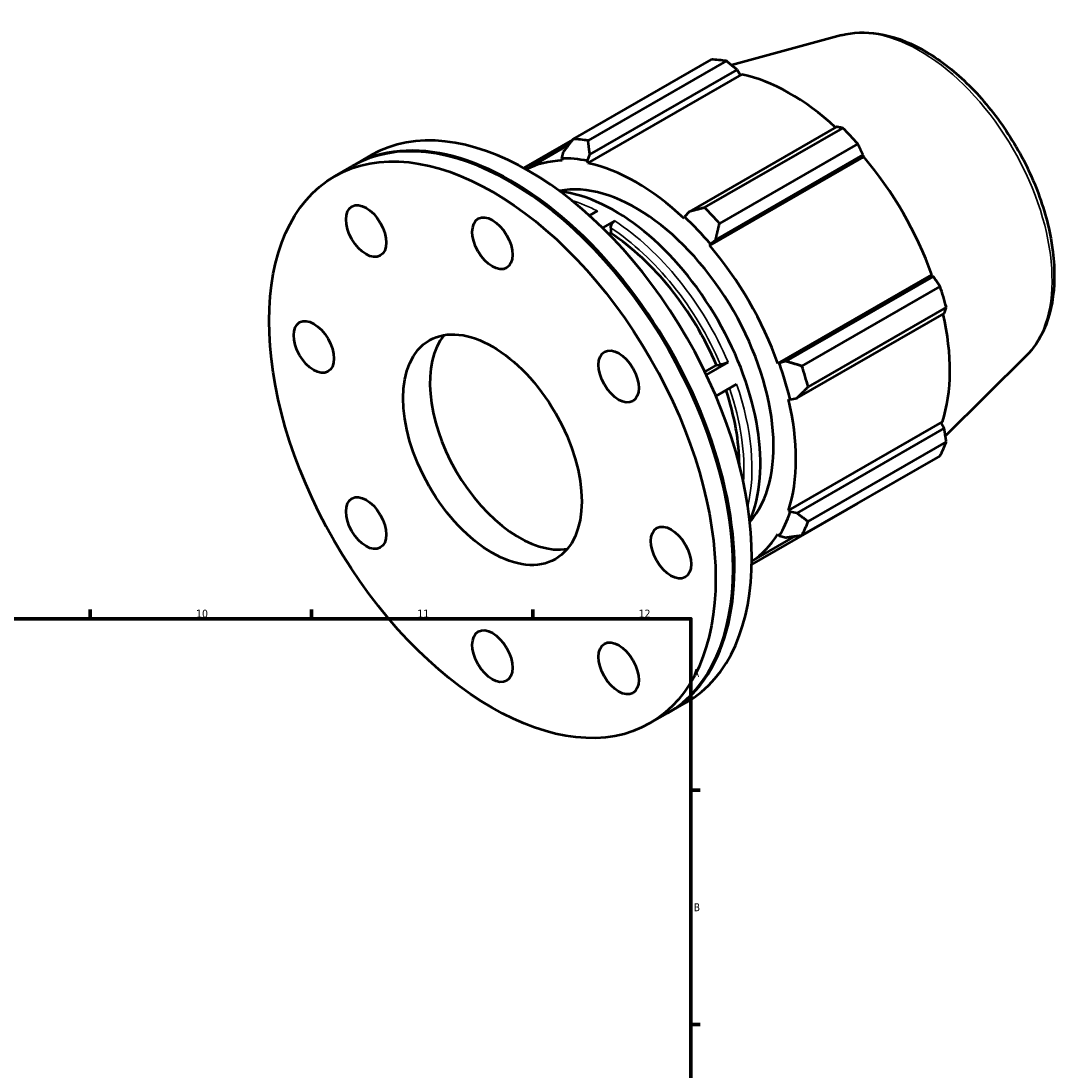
# Model space of a CAD drawing. Header units: millimetres. Extents: x -124 to 940, y -100 to 782.
# Tile 6 of 6: x 609 to 940, y 431 to 763. Entities that reach past the tile are written whole.
import ezdxf

# ---------------------------------------------------------------- set-up
doc = ezdxf.new("R2010")
doc.units = ezdxf.units.MM
for name, color, linetype, lineweight in [('Border (ISO)', 7, 'Continuous', 70), ('Visible (ISO)', 7, 'Continuous', 50), ('Visible Narrow (ISO)', 7, 'Continuous', 35)]:
    doc.layers.add(name, color=color, linetype=linetype, lineweight=lineweight)
doc.styles.add('Note Text (ISO)', font='tahoma.ttf')

# ---------------------------------------------------------------- blocks, each defined once
blk = doc.blocks.new('Borders Default Border')
at = {"layer": 'Border (ISO)'}
for p, q in [((630.75, 574), (630.75, 576.9)), ((700.83, 574), (700.83, 576.9)), ((770.92, 574), (770.92, 576.9)), ((821, 519.75), (823.9, 519.75)), ((821, 445.5), (823.9, 445.5))]:
    blk.add_line(p, q, dxfattribs=at)
at = {"layer": 'Border (ISO)', "flags": 128}
blk.add_lwpolyline([(20, 20), (20, 574), (821, 574), (821, 20), (20, 20)], dxfattribs=at)
at = {"layer": 'Border (ISO)', "color": 232, "true_color": 0xca0064, "char_height": 2.5, "attachment_point": 7, "style": 'Note Text (ISO)'}
for s, insert in [('10', (664.29, 574.35)), ('11', (734.37, 574.4)), ('12', (804.46, 574.4)), ('A', (821.59, 555.62)), ('B', (821.89, 481.37))]:
    blk.add_mtext(s, dxfattribs=dict(at, insert=insert))

msp = doc.modelspace()

# ---------------------------------------------------------------- linework, layer by layer
at = {"layer": 'Visible (ISO)'}
for p, q in [((868.735, 758.856), (833.89, 749.405)), ((783.714, 725.958), (827.504, 751.175)), ((832.257, 750.714), (788.467, 725.497)), ((788.41, 718.37), (837.18, 746.455)), ((789.007, 721.081), (835.683, 747.96)), ((835.683, 747.96), (836.637, 746.299)), ((836.637, 746.299), (837.18, 746.455)), ((867.118, 729.857), (820.443, 702.978)), ((825.339, 704.264), (869.129, 729.481)), ((783.551, 725.748), (768.05, 716.821)), ((768.856, 716.373), (782.282, 724.104)), ((780.59, 721.897), (780.004, 719.864)), ((873.882, 724.467), (830.092, 699.25)), ((714.188, 717.652), (719.721, 720.839)), ((780.004, 719.864), (780.255, 719.16)), ((788.246, 719.064), (789.007, 721.081)), ((788.41, 718.37), (788.246, 719.064)), ((827.017, 692.232), (875.788, 720.317)), ((828.86, 694.1), (875.536, 720.978)), ((875.536, 720.978), (875.327, 720.105)), ((875.327, 720.105), (875.788, 720.317)), ((708.231, 714.222), (713.764, 717.408)), ((764.152, 712.224), (763.94, 712.346)), ((791.444, 703.198), (788.904, 701.735)), ((820.443, 702.978), (819.026, 701.339)), ((796.888, 700.05), (793.043, 697.836)), ((819.026, 701.339), (818.863, 700.833)), ((795.616, 696.163), (795.042, 695.833)), ((795.616, 697.843), (795.616, 696.163)), ((827.017, 692.232), (827.269, 692.645)), ((827.269, 692.645), (828.86, 694.1)), ((848.551, 654.935), (897.321, 683.02)), ((897.764, 682.478), (851.089, 655.6)), ((897.321, 683.02), (896.907, 682.728)), ((896.907, 682.728), (897.764, 682.478)), ((856.165, 654.091), (899.955, 679.308)), ((901.924, 672.679), (858.134, 647.461)), ((854.575, 643.859), (901.251, 670.738)), ((832.774, 655.321), (825.867, 651.343)), ((851.089, 655.6), (849.034, 654.947)), ((927.204, 657.323), (901.623, 632.011)), ((825.436, 652.239), (829.14, 654.372)), ((829.14, 654.372), (830.397, 654.487)), ((849.034, 654.947), (848.551, 654.935)), ((835.487, 648.301), (828.939, 644.53)), ((851.928, 643.561), (852.448, 643.452)), ((852.448, 643.452), (854.575, 643.859)), ((851.928, 608.352), (900.699, 636.437)), ((900.699, 636.437), (900.292, 636.046)), ((900.292, 636.046), (901.251, 634.393)), ((901.251, 634.393), (854.575, 607.514)), ((858.134, 604.83), (901.924, 630.047)), ((899.955, 625.685), (856.165, 600.468)), ((840.308, 591.221), (873.882, 610.555)), ((852.448, 607.864), (851.928, 608.352)), ((854.575, 607.514), (852.448, 607.864)), ((840.327, 592.261), (854.091, 600.187)), ((848.551, 600.869), (849.034, 600.3)), ((849.034, 600.3), (851.089, 599.79)), ((834.378, 590.275), (834.378, 590.03)), ((813.994, 544.336), (819.527, 547.522)), ((808.037, 540.905), (813.57, 544.091))]:
    msp.add_line(p, q, dxfattribs=at)
for centre, major_axis, start_param, end_param in [((850.693, 680.865), (-38.425, 66.727), 5.8451561, 5.9396837), ((852.407, 681.852), (35.736, -62.056), 2.0696433, 2.6635608), ((769.624, 634.18), (-49.903, 86.658), 3.1415927, 6.2831853), ((763.667, 630.75), (-49.903, 86.658), 3.1415927, 6.2831853), ((850.693, 680.865), (38.425, -66.727), 1.9181653, 2.0126929), ((764.091, 630.994), (-49.903, 86.658), 3.1373582, 6.2874198), ((806.903, 655.648), (-38.425, 66.727), 5.8451561, 5.9396837), ((803.636, 653.766), (-35.736, 62.056), 5.9796864, 6.256174), ((803.636, 653.766), (-36.12, 62.723), 5.8051535, 5.9796864), ((852.407, 681.852), (35.736, -62.056), 1.2672974, 1.8781627), ((803.636, 653.766), (-35.736, 62.056), 5.1942882, 5.8051535), ((763.879, 630.872), (49.754, -86.398), 0.7873319, 2.3542608), ((803.636, 653.766), (-30.74, 53.382), 3.3335852, 6.0911928), ((796.742, 649.796), (32.662, -56.718), 0.4041236, 2.737469), ((806.903, 655.648), (-38.425, 66.727), 5.059758, 5.1542856), ((803.636, 653.766), (36.12, -62.723), 1.8781627, 2.0526956), ((792.802, 647.528), (30.74, -53.382), 1.3713802, 2.2934959), ((803.636, 653.766), (-35.736, 62.056), 4.4088901, 5.0197553), ((850.693, 680.865), (38.425, -66.727), 1.1327672, 1.2272947), ((852.407, 681.852), (35.736, -62.056), 0.4818993, 1.0759774), ((766.619, 632.45), (19.961, -34.663), 3.3549303, 6.0698477), ((803.636, 653.766), (36.12, -62.723), 1.0927645, 1.2672974), ((806.903, 655.648), (-38.425, 66.727), 4.2743598, 4.3688874), ((792.802, 647.528), (30.74, -53.382), 0.7939487, 1.2292717), ((803.636, 653.766), (-35.736, 62.056), 3.6234919, 4.2343571), ((850.693, 680.865), (38.425, -66.727), 0.347369, 0.4418966), ((803.636, 653.766), (36.12, -62.723), 0.3073663, 0.4818993), ((806.903, 655.648), (38.425, -66.727), 0.347369, 0.4418966), ((803.636, 653.766), (35.736, -62.056), 0.0270113, 0.3073663)]:
    msp.add_ellipse(centre, major_axis=major_axis, ratio=0.5780931, start_param=start_param, end_param=end_param, dxfattribs=at)
for centre, major_axis in [((758.134, 627.563), (49.903, -86.658)), ((718.134, 696.845), (4.491, -7.799)), ((758.134, 692.967), (4.491, -7.799)), ((701.565, 660.139), (4.491, -7.799)), ((758.134, 627.563), (19.961, -34.663)), ((798.134, 650.776), (4.491, -7.799)), ((718.134, 604.35), (4.491, -7.799)), ((814.702, 594.988), (4.491, -7.799)), ((758.134, 562.16), (4.491, -7.799)), ((798.134, 558.282), (4.491, -7.799))]:
    msp.add_ellipse(centre, major_axis=major_axis, ratio=0.5780931, dxfattribs=at)
for points, knots in [([(868.735, 758.856), (872.412, 759.853), (876.376, 759.983), (884.869, 758.629), (889.423, 756.977), (898.591, 751.993), (903.203, 748.583), (911.887, 740.426), (915.958, 735.682), (923.176, 725.361), (926.324, 719.789), (931.412, 708.34), (933.352, 702.464), (935.812, 690.932), (936.327, 685.28), (935.784, 674.741), (934.726, 669.848), (931.412, 662.433), (929.53, 659.625), (927.204, 657.323)], [5.6508865, 5.6508865, 5.6508865, 5.6508865, 5.9375323, 5.9375323, 6.2552526, 6.2552526, 6.5877037, 6.5877037, 6.9195397, 6.9195397, 7.2496192, 7.2496192, 7.5797848, 7.5797848, 7.9117999, 7.9117999, 8.2439261, 8.2439261, 8.4901479, 8.4901479, 8.4901479, 8.4901479]), ([(795.616, 697.843), (795.616, 698.025), (795.652, 698.26), (795.773, 698.666), (795.877, 698.908), (796.1, 699.293), (796.256, 699.505), (796.547, 699.811), (796.731, 699.96), (796.888, 700.05)], [0.80051021, 0.80051021, 0.80051021, 0.80051021, 0.86732409, 0.86732409, 0.93406901, 0.93406901, 1.00073531, 1.00073531, 1.06733855, 1.06733855, 1.06733855, 1.06733855]), ([(832.774, 655.321), (832.617, 655.231), (832.401, 655.121), (832.006, 654.945), (831.759, 654.846), (831.344, 654.7), (831.103, 654.628), (830.731, 654.535), (830.534, 654.499), (830.397, 654.487)], [0, 0, 0, 0, 0.06660826, 0.06660826, 0.13327168, 0.13327168, 0.20000386, 0.20000386, 0.26679635, 0.26679635, 0.26679635, 0.26679635])]:
    msp.add_open_spline(points, degree=3, knots=knots, dxfattribs=at)
for points, weights in [([(835.683, 747.96), (834.012, 749.313), (832.257, 750.714)], [1.00061432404, 1.00071565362, 1]), ([(869.129, 729.481), (868.11, 729.677), (867.118, 729.857)], [1, 1.00071565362, 1.00061432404]), ([(783.714, 725.958), (782.098, 723.874), (780.59, 721.897)], [1.01541112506, 1.0109814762, 1.0057494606]), ([(789.007, 721.081), (788.721, 723.232), (788.467, 725.497)], [1.0057494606, 1.0109814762, 1.01541112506]), ([(875.536, 720.978), (874.733, 722.691), (873.882, 724.467)], [1.00061432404, 1.00071565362, 1]), ([(825.339, 704.264), (822.82, 703.596), (820.443, 702.978)], [1.01541112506, 1.0109814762, 1.0057494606]), ([(828.86, 694.1), (829.442, 696.61), (830.092, 699.25)], [1.0057494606, 1.0109814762, 1.01541112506]), ([(899.955, 679.308), (898.844, 680.929), (897.764, 682.478)], [1, 1.00071565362, 1.00061432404]), ([(901.251, 670.738), (901.587, 671.692), (901.924, 672.679)], [1.00061432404, 1.00071565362, 1]), ([(856.165, 654.091), (853.554, 654.848), (851.089, 655.6)], [1.01541112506, 1.0109814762, 1.0057494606]), ([(854.575, 643.859), (856.297, 645.611), (858.134, 647.461)], [1.0057494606, 1.0109814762, 1.01541112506]), ([(901.924, 630.047), (901.587, 632.268), (901.251, 634.393)], [1, 1.00071565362, 1.00061432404]), ([(873.882, 610.555), (873.925, 610.638), (873.968, 610.72)], [1, 1.00003609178, 1.00007010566]), ([(858.134, 604.83), (856.297, 606.187), (854.575, 607.514)], [1.01541112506, 1.0109814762, 1.0057494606]), ([(851.089, 599.79), (853.554, 600.11), (856.165, 600.468)], [1.0057494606, 1.0109814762, 1.01541112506])]:
    msp.add_rational_spline(points, weights, degree=2, dxfattribs=at)
at = {"layer": 'Visible Narrow (ISO)'}
for centre, major_axis, start_param, end_param in [((893.499, 705.515), (-29.571, 51.352), 3.2927583, 6.1320197), ((794.075, 648.261), (-32.662, 56.718), 5.5566106, 5.7341437), ((794.075, 648.261), (-32.662, 56.718), 4.509413, 5.4388953), ((792.802, 647.528), (31.763, -55.158), 1.369431, 2.2955803), ((792.802, 647.528), (31.763, -55.158), 0.7030718, 1.240697), ((794.075, 648.261), (-32.662, 56.718), 3.6906343, 4.3916978)]:
    msp.add_ellipse(centre, major_axis=major_axis, ratio=0.5780931, start_param=start_param, end_param=end_param, dxfattribs=at)

# ---------------------------------------------------------------- block references
msp.add_blockref('Borders Default Border', (0, 0))

doc.saveas('drawing.dxf')
